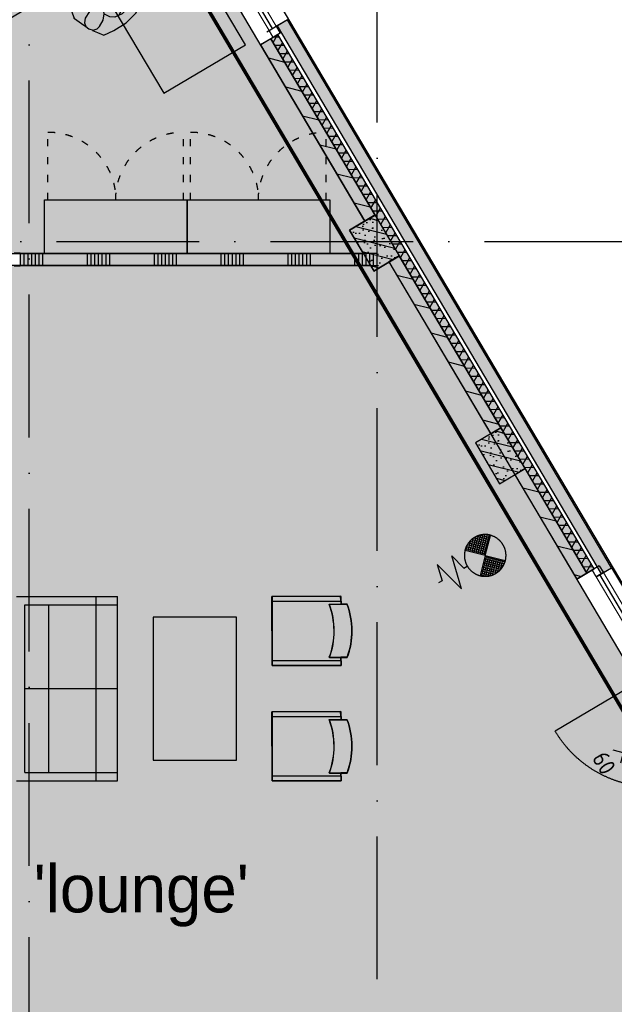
# Model space of a CAD drawing. Header units: millimetres. Extents: x 20872 to 297961, y -293704 to 213007.
# Tile 212 of 242: x 130677 to 135679, y -17130 to -8856. Entities that reach past the tile are written whole.
import ezdxf
from ezdxf.xclip import XClip

# ---------------------------------------------------------------- set-up
doc = ezdxf.new("R2010")
doc.units = ezdxf.units.MM
doc.header["$LTSCALE"] = 100
doc.header["$XCLIPFRAME"] = 2
doc.linetypes.add('ACAD_ISO03W100', pattern=[30, 12, -18])
doc.linetypes.add('ACAD_ISO10W100', pattern=[18, 12, -3, 0, -3])
doc.layers.get('Defpoints').update_dxf_attribs({"color": 181})
for name, color, linetype in [('A--L$7--_stramien', 1, 'Continuous'), ('A--L20--_bovenbouw', 3, 'Continuous'), ('A--L30--_afbouw', 7, 'Continuous'), ('A--L65--_beveiligingsinstallaties', 8, 'Continuous'), ('A--L82--leerlingensets-02', 9, 'Continuous'), ('A--T$1A-afwerking', 8, 'Continuous'), ('plattegrondkleuren', 7, 'Continuous'), ('teksten', 7, 'Continuous'), ('XREFS', 9, 'Continuous')]:
    doc.layers.add(name, color=color, linetype=linetype)
doc.styles.add('BURO standaard', font='isocp.shx')
doc.styles.add('MAAR_stempel', font='LTe50146.ttf')

# ---------------------------------------------------------------- blocks, each defined once
blk = doc.blocks.new('1e verdieping bestaand leeg')
at = {"layer": 'A--T$1A-afwerking'}
blk.add_lwpolyline([(34527.80037028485, 60912.65070525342), (51334.82059198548, 70864.29406771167), (79684.7369929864, 22984.90233778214), (79832.49179289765, 22900.67551809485), (129484.8368702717, 22900.67551809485), (135915.1879394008, 12040.28373623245), (142978.2481205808, 21914.10685060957), (130696.8031685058, 26119.57403975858), (130675.3214151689, 97039.67421976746), (165047.3206294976, 97014.67704507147), (165047.3206294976, 14418.68053827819), (151363.7549146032, 19026.1617997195), (149622.4248159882, 13149.63932122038), (163567.3421205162, 13080.75691135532), (163475.3206294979, 1500.675551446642), (146518.4310366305, 1359.675551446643), (146659.4310366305, 12908.63932122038), (147030.5258717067, 12908.63932122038), (149074.7633377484, 19828.25510973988), (145371.5076579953, 21099.89849309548), (137264.7702133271, 9762.857029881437), (142974.0855262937, 20.61643247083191), (142974.0855262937, -73.31946172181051), (70632.91972443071, -63.91369465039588)], close=True, dxfattribs=at)
blk = doc.blocks.new('65_60min_zelfsl_brandw_01_P03_BV')
at = {"color": 1, "lineweight": -2}
blk.add_line((4.656612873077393e-10, -521.1008899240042), (4.656612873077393e-10, 521.1008899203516), dxfattribs=at)
at = {"color": 1, "ltscale": 2}
for points in [[(-65.51840894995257, 455.5824809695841), (65.5184089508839, 586.6192988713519)], [(63.13769204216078, 457.9631978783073), (-63.13769204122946, 584.2385819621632)], [(-65.04563082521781, -587.8915695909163), (65.99118707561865, -456.8547516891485)], [(63.61047016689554, -585.5108526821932), (-62.6649139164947, -459.2354685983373)]]:
    blk.add_lwpolyline(points, dxfattribs=at)
blk.add_lwpolyline([(2.328306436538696e-09, -434.1777555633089, 0.9999999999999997), (2.328306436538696e-09, -289.4518370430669, -1), (2.328306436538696e-09, -144.7259185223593, 0.9999999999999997), (2.328306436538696e-09, -2.117303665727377e-09, -0.9999999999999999), (2.328306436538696e-09, 144.725918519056, 0.9999999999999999), (2.328306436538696e-09, 289.451837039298, -0.9999999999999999), (2.328306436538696e-09, 434.1777555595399)], format="xyb", dxfattribs=at)
at = {"color": 2, "linetype": 'ByBlock', "lineweight": -2, "style": 'BURO standaard'}
blk.add_text('60', height=140.6250000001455, dxfattribs=at).set_placement((-97.07611529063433, -776.695274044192))
blk = doc.blocks.new('65_brandslanghas_01_P03_BV')
at = {"color": 1}
for p, q in [((-107.1552751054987, 107.1552751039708), (-45.26628563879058, 169.0442645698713)), ((-94.78090643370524, 94.78090643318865), (-15.22539263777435, 174.3364202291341)), ((-82.4065377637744, 82.40653776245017), (9.906313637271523, 174.7193891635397)), ((-70.0321690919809, 70.03216909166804), (31.98741379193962, 172.0517519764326)), ((-57.65780042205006, 57.65780042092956), (51.83228155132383, 167.1478823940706)), ((56.2114538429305, 56.21145384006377), (-54.02815998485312, 166.4510676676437)), ((68.58582251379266, 68.5858225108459), (-34.41167721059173, 171.5833222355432)), ((80.96019118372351, 80.96019118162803), (-12.62371471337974, 174.5440970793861)), ((93.334559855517, 93.33455985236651), (12.08703720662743, 174.5820825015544)), ((105.7089285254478, 105.7089285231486), (41.38068876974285, 170.037168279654)), ((9.313225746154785e-10, -1.811713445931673e-09), (-122.4999999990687, 122.4999999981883)), ((-119.5296437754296, 119.5296437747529), (-87.51145740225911, 151.5478301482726)), ((6.713979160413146, 6.71397915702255), (-116.8474326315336, 130.275390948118)), ((19.08834783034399, 19.08834782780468), (-103.1742178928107, 141.350913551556)), ((31.46271650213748, 31.46271649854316), (-88.21433840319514, 151.1397714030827)), ((43.83708517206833, 43.83708516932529), (-71.88158213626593, 159.5557524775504)), ((-45.28343175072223, 45.28343175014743), (69.87693820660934, 160.4438017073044)), ((-32.90906308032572, 32.90906307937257), (86.37837786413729, 152.1965040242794)), ((-20.53469440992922, 20.53469440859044), (101.4932791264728, 142.5626679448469)), ((-8.160325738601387, 8.160325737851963), (115.3139998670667, 131.6346513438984)), ((9.313225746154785e-10, -1.811713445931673e-09), (122.5000000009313, 122.4999999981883)), ((118.0832971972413, 118.0832971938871), (81.0855280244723, 155.0810663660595)), ((315.0000000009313, 139.9999999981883), (245.0000000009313, -140.0000000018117)), ((315.0000000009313, 139.9999999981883), (385.0000000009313, -140.0000000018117)), ((9.313225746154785e-10, -1.811713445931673e-09), (-122.4999999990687, -122.5000000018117)), ((-116.4641091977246, -132.6383178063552), (8.087104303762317, -8.087104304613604)), ((-102.6442764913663, -143.5672224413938), (20.46147297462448, -20.46147297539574)), ((-87.53969043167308, -153.2113737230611), (32.83584164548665, -32.83584164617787)), ((27.86240708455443, -174.001337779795), (-73.06946534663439, -73.06946534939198)), ((-71.05972165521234, -161.4801422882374), (45.21021031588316, -45.21021031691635)), ((48.0927738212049, -169.4829671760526), (-60.69509667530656, -60.69509667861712)), ((-53.05107382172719, -168.2202317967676), (57.58457898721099, -57.58457898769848)), ((66.46918959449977, -163.110645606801), (-48.32072800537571, -48.32072800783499)), ((83.27160500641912, -155.1643236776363), (-35.94635933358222, -35.94635933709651)), ((-33.26322835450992, -173.1811236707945), (69.9589476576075, -69.95894765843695)), ((98.6709536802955, -145.814935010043), (-23.57199066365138, -23.57199066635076)), ((-11.27348545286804, -175.9401181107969), (82.33331632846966, -82.33331632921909)), ((112.7698508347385, -135.1650948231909), (-11.19762199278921, -11.1976219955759)), ((9.313225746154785e-10, -1.811713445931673e-09), (122.5000000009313, -122.5000000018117)), ((210.0000000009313, -1.811713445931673e-09), (175.0000000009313, -1.811713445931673e-09)), ((245.0000000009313, -140.0000000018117), (210.0000000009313, -1.811713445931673e-09)), ((385.0000000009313, -140.0000000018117), (420.0000000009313, -1.811713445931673e-09)), ((420.0000000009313, -1.811713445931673e-09), (455.0000000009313, -1.811713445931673e-09)), ((-51.76853934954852, -168.6166033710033), (-110.1925713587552, -110.1925713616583)), ((-20.51355055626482, -175.1228548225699), (-97.81820268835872, -97.81820269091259)), ((5.298718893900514, -176.186386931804), (-85.4438340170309, -85.44383402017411)), ((13.70044102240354, -175.7149289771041), (94.70768499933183, -94.70768499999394)), ((43.41166495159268, -170.7524423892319), (107.082053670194, -107.0820536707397)), ((84.31646676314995, -154.596377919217), (119.4564223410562, -119.4564223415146))]:
    blk.add_line(p, q, dxfattribs=at)
at = {"color": 1, "ltscale": 2}
blk.add_lwpolyline([(-124.3826826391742, -125.2639988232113, 0.4128920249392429), (124.2922650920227, -124.6141535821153, -1.104741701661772)], format="xyb", dxfattribs=at)
at = {"color": 1}
blk.add_arc((9.313225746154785e-10, -1.811713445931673e-09), 175, 314.9295489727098, 226.2000485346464, dxfattribs=at)
blk = doc.blocks.new('stramienlijnen_1')
at = {"layer": 'A--L$7--_stramien', "color": 1, "linetype": 'ACAD_ISO10W100', "lineweight": -3}
for p, q in [((133684.4841593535, -0.004986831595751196), (133684.4841593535, 22799.9950131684)), ((130759.483758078, -4446.463824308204), (130759.483758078, 20999.99501316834)), ((57184.48375922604, 15199.99501316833), (138184.4841593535, 15199.99501316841))]:
    blk.add_line(p, q, dxfattribs=at)
blk = doc.blocks.new('2016-01-28 101 1e verdieping bestaand')
at = {"layer": 'A--L20--_bovenbouw', "linetype": 'Continuous', "lineweight": -3}
h = blk.add_hatch(dxfattribs=at)
h.set_pattern_fill('GENERAL_DIAMONDS', color=1, scale=560, angle=120.6301152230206, style=0, pattern_type=2)
h.set_pattern_definition([(180.6301152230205, (135509.3501246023, 12450.47429337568), (0.769815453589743, -69.99576690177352), []), (240.6301152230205, (135509.3501246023, 12450.47429337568), (61.00302002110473, -34.33120371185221), [])])
h.paths.add_polyline_path([(132850.9675349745, 16940.1662457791), (132790.734330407, 16904.50168258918), (135449.1169200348, 12414.80973018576), (135509.3501246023, 12450.47429337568)], flags=0)
h.paths.add_polyline_path([(129384.2700100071, 22795.0059667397), (129344.3670927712, 22725.0059667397), (131228.0887563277, 19543.62416472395), (131288.3219608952, 19579.28872791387)], flags=0)
for points in [[(132843.6935197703, 17013.72399649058), (135570.3485907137, 12408.72794484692), (135656.3960258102, 12459.67732083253), (132929.7409548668, 17064.67337247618)], [(132704.9196444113, 16853.75880990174), (133582.4554799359, 15371.7051754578), (133668.5029150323, 15422.6545514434), (132790.9670795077, 16904.70818588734)], [(135449.1169200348, 12414.80973018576), (135509.3501246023, 12450.47429337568), (132850.9675349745, 16940.1662457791), (132790.734330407, 16904.50168258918)], [(133871.6535121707, 15079.66446514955), (133667.8570562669, 15423.85243552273), (133452.7384685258, 15296.47899555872), (133656.5349244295, 14952.29102518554)], [(133684.6096703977, 14999.70235990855), (133684.6096703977, 15099.70235990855), (130683.1554653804, 15099.70235990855), (130683.1554653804, 14999.70235990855)], [(133784.5258172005, 15028.73489236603), (134640.440709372, 13583.19645921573), (134726.4881444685, 13634.14583520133), (133870.573252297, 15079.68426835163)], [(134930.0726328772, 13292.07507113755), (134726.2761769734, 13636.26304151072), (134511.1575892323, 13508.88960154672), (134714.954045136, 13164.70163117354)], [(134844.0251977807, 13241.12569515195), (135363.5681675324, 12363.67942412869), (135449.6156026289, 12414.62880011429), (134930.0726328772, 13292.07507113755)]]:
    blk.add_hatch(color=60, dxfattribs=at).paths.add_polyline_path(points, flags=0)
h = blk.add_hatch(dxfattribs=at)
h.set_pattern_fill('_U', color=1, scale=200, angle=-14.36988477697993, style=0, pattern_type=0)
h.set_pattern_definition([(345.6301152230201, (132704.9196444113, 16853.75880990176), (49.63615120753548, 193.7427482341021), [])])
h.paths.add_polyline_path([(132704.9196444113, 16853.75880990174), (133582.4554799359, 15371.7051754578), (133668.5029150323, 15422.6545514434), (132790.9670795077, 16904.70818588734)], flags=0)
h = blk.add_hatch(dxfattribs=at)
h.set_pattern_fill('PREFB', color=1, scale=5, angle=120.6301152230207, style=0)
h.set_pattern_definition([(165.6301152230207, (133871.6535121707, 15079.66446514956), (-23.82535257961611, -92.99651915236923), []), (137.6301152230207, (133871.6535121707, 15079.66446514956), (-81.82815748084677, -18.48222506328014), [0, -81.59999999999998, -46.2, 0, -67.19999999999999]), (168.6301152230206, (133871.6535121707, 15079.66446514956), (-60.46365759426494, -57.20267572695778), [0, -80.79999999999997, 0, -82.39999999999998, 0, -66.39999999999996]), (191.6301152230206, (133871.6535121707, 15079.66446514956), (-33.46749844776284, -75.49679826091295), [0, -79.99999999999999, 0, -479.9999999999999, -65.79999999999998])])
h.paths.add_polyline_path([(133871.6535121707, 15079.66446514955), (133667.8570562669, 15423.85243552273), (133452.7384685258, 15296.47899555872), (133656.5349244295, 14952.29102518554)], flags=0)
h = blk.add_hatch(dxfattribs=at)
h.set_pattern_fill('SWAND', color=1, scale=5, angle=180, style=0)
h.set_pattern_definition([(270, (133684.6096703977, 15099.70235990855), (562.5, -1.033295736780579e-13), []), (270, (133653.3596703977, 15099.70235990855), (562.5, -1.033295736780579e-13), []), (270, (133622.1096703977, 15099.70235990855), (562.5, -1.033295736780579e-13), []), (270, (133590.8596703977, 15099.70235990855), (562.5, -1.033295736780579e-13), []), (270, (133559.6096703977, 15099.70235990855), (562.5, -1.033295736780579e-13), []), (270, (133528.3596703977, 15099.70235990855), (562.5, -1.033295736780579e-13), []), (270, (133497.1096703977, 15099.70235990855), (562.5, -1.033295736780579e-13), [])])
h.paths.add_polyline_path([(133684.6096703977, 14999.70235990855), (133684.6096703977, 15099.70235990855), (130683.1554653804, 15099.70235990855), (130683.1554653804, 14999.70235990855)], flags=0)
h.paths.add_polyline_path([(129683.1554653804, 14999.70235990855), (129683.1554653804, 15099.70235990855), (126458.6553862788, 15099.70235990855), (126458.6553862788, 14999.70235990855)], flags=0)
h.paths.add_polyline_path([(125458.6553862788, 14999.70235990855), (125458.6553862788, 15099.70235990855), (119683.15530138, 15099.70235990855), (119683.15530138, 14999.70235990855)], flags=0)
h.paths.add_polyline_path([(118683.15530138, 14999.70235990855), (118683.15530138, 15099.70235990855), (113934.4816570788, 15099.70235990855), (113884.4815870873, 15074.70235990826), (113834.4816570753, 15099.70235990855), (112683.3218228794, 15099.70235990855), (112683.3218228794, 14999.70235990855)], flags=0)
h.paths.add_polyline_path([(111683.3218228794, 14999.70235990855), (111683.3218228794, 15099.70235990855), (105523.1502095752, 15099.70235990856), (105523.1502095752, 14999.70235990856)], flags=0)
h.paths.add_polyline_path([(104523.1502095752, 14999.70235990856), (104523.1502095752, 15099.70235990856), (99234.48291689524, 15099.70235990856), (99184.48284690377, 15074.70235990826), (99134.4829168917, 15099.70235990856), (94733.14223386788, 15099.70235990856), (94733.14223386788, 14999.70235990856)], flags=0)
h.paths.add_polyline_path([(93733.14223386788, 14999.70235990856), (93733.14223386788, 15099.70235990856), (91434.48417670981, 15099.70235990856), (91384.48410671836, 15074.70235990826), (91334.48417670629, 15099.70235990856), (90233.1421603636, 15099.70235990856), (90233.1421603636, 14999.70235990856)], flags=0)
h.paths.add_polyline_path([(89233.1421603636, 14999.70235990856), (89233.1421603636, 15099.70235990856), (83683.14206916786, 15099.70235990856), (83683.14206916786, 14999.70235990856)], flags=0)
h.paths.add_polyline_path([(79183.14200256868, 15099.70235990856), (79183.14200256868, 14999.70235990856), (82683.14206916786, 14999.70235990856), (82683.14206916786, 15099.70235990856), (80634.4837592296, 15099.70235990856), (80584.48368923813, 15074.70235990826), (80534.48375922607, 15099.70235990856)], flags=0)
h.paths.add_polyline_path([(76433.14196086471, 15099.70235990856), (76433.14196086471, 14999.70235990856), (78183.14200256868, 14999.70235990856), (78183.14200256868, 15099.70235990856)], flags=0)
h.paths.add_polyline_path([(74933.95689333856, 15099.70235990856), (74933.95689333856, 14999.70235990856), (75433.14196086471, 14999.70235990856), (75433.14196086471, 15099.70235990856)], flags=0)
h = blk.add_hatch(dxfattribs=at)
h.set_pattern_fill('_U', color=1, scale=200, angle=-14.36988477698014, style=0, pattern_type=0)
h.set_pattern_definition([(345.6301152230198, (133784.5258172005, 15028.73489236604), (49.63615120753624, 193.7427482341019), [])])
h.paths.add_polyline_path([(133784.5258172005, 15028.73489236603), (134640.440709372, 13583.19645921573), (134726.4881444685, 13634.14583520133), (133870.573252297, 15079.68426835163)], flags=0)
h = blk.add_hatch(dxfattribs=at)
h.set_pattern_fill('PREFB', color=1, scale=5, angle=120.6301152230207, style=0)
h.set_pattern_definition([(165.6301152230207, (134930.0726328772, 13292.07507113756), (-23.82535257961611, -92.99651915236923), []), (137.6301152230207, (134930.0726328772, 13292.07507113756), (-81.82815748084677, -18.48222506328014), [0, -81.59999999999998, -46.2, 0, -67.19999999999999]), (168.6301152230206, (134930.0726328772, 13292.07507113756), (-60.46365759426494, -57.20267572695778), [0, -80.79999999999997, 0, -82.39999999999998, 0, -66.39999999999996]), (191.6301152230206, (134930.0726328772, 13292.07507113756), (-33.46749844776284, -75.49679826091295), [0, -79.99999999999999, 0, -479.9999999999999, -65.79999999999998])])
h.paths.add_polyline_path([(134930.0726328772, 13292.07507113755), (134726.2761769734, 13636.26304151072), (134511.1575892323, 13508.88960154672), (134714.954045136, 13164.70163117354)], flags=0)
h = blk.add_hatch(dxfattribs=at)
h.set_pattern_fill('_U', color=1, scale=200, angle=-14.36988477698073, style=0, pattern_type=0)
h.set_pattern_definition([(345.6301152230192, (134844.0251977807, 13241.12569515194), (49.63615120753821, 193.7427482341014), [])])
h.paths.add_polyline_path([(134844.0251977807, 13241.12569515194), (135363.5681675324, 12363.67942412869), (135449.6156026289, 12414.62880011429), (134930.0726328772, 13292.07507113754)], flags=0)
for p, q in [((132757.0348939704, 16962.41200538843), (132930.3920156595, 17065.05959532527)), ((132851.3740660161, 16940.47564675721), (132706.3741635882, 16854.6200423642)), ((135553.4219958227, 12476.56960155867), (135363.8297453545, 12364.30937626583)), ((135527.3248731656, 12383.25325685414), (135656.3960258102, 12459.67732083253))]:
    blk.add_line(p, q)
at = {"color": 1}
blk.add_line((135656.3960258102, 12459.67732083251), (137110.988003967, 10002.43527215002), dxfattribs=at)
at = {"layer": 'A--L20--_bovenbouw', "color": 2, "linetype": 'Continuous', "lineweight": -3}
for p, q in [((132929.7409548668, 17064.67337247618), (132843.6935197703, 17013.72399649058)), ((135656.3960258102, 12459.67732083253), (132929.7409548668, 17064.67337247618)), ((132843.6935197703, 17013.72399649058), (135570.3485907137, 12408.72794484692)), ((132790.9670795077, 16904.70818588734), (132704.9196444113, 16853.75880990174)), ((133668.5029150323, 15422.6545514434), (132790.9670795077, 16904.70818588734)), ((132704.9196444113, 16853.75880990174), (133582.4554799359, 15371.7051754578)), ((133582.4554799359, 15371.7051754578), (133668.5029150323, 15422.6545514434)), ((133684.6096703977, 15099.70235990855), (130683.1554653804, 15099.70235990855)), ((130683.1554653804, 15099.70235990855), (130683.1554653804, 14999.70235990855)), ((133684.6096703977, 14999.70235990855), (133684.6096703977, 15099.70235990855)), ((133870.573252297, 15079.68426835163), (133784.5258172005, 15028.73489236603)), ((134726.4881444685, 13634.14583520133), (133870.573252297, 15079.68426835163)), ((130683.1554653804, 14999.70235990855), (133684.6096703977, 14999.70235990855)), ((133784.5258172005, 15028.73489236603), (134640.440709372, 13583.19645921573)), ((134640.440709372, 13583.19645921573), (134726.4881444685, 13634.14583520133)), ((134930.0726328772, 13292.07507113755), (134844.0251977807, 13241.12569515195)), ((134844.0251977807, 13241.12569515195), (135363.5681675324, 12363.67942412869)), ((135449.6156026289, 12414.62880011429), (134930.0726328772, 13292.07507113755)), ((135363.5681675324, 12363.67942412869), (135449.6156026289, 12414.62880011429)), ((135570.3485907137, 12408.72794484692), (135656.3960258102, 12459.67732083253))]:
    blk.add_line(p, q, dxfattribs=at)
at = {"layer": 'A--L20--_bovenbouw', "color": 1, "linetype": 'Continuous', "lineweight": -3}
for p, q in [((132850.9675349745, 16940.1662457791), (132790.734330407, 16904.50168258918)), ((132790.734330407, 16904.50168258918), (135449.1169200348, 12414.80973018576)), ((135509.3501246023, 12450.47429337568), (132850.9675349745, 16940.1662457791)), ((135449.1169200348, 12414.80973018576), (135509.3501246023, 12450.47429337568))]:
    blk.add_line(p, q, dxfattribs=at)
at = {"layer": 'A--L20--_bovenbouw', "color": 3, "linetype": 'Continuous', "lineweight": -3}
for p, q in [((133667.8570562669, 15423.85243552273), (133452.7384685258, 15296.47899555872)), ((133871.6535121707, 15079.66446514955), (133667.8570562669, 15423.85243552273)), ((133452.7384685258, 15296.47899555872), (133656.5349244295, 14952.29102518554)), ((133656.5349244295, 14952.29102518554), (133871.6535121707, 15079.66446514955)), ((134726.2761769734, 13636.26304151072), (134511.1575892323, 13508.88960154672)), ((134930.0726328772, 13292.07507113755), (134726.2761769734, 13636.26304151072)), ((134511.1575892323, 13508.88960154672), (134714.954045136, 13164.70163117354)), ((134714.954045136, 13164.70163117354), (134930.0726328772, 13292.07507113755))]:
    blk.add_line(p, q, dxfattribs=at)
at = {"layer": 'A--L30--_afbouw', "color": 1, "linetype": 'Continuous', "lineweight": 18}
for p, q in [((132835.7618887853, 17009.02689001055), (131341.3884785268, 19532.84580911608)), ((132775.5286842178, 16973.36232682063), (131281.1552739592, 19497.18124592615)), ((136032.4315492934, 11667.57944877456), (135587.5580777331, 12418.91782004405)), ((135972.1983447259, 11631.91488558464), (135527.3248731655, 12383.25325685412))]:
    blk.add_line(p, q, dxfattribs=at)
at = {"layer": 'A--L30--_afbouw', "color": 1, "linetype": 'Continuous', "lineweight": -3}
for p, q in [((132805.6452865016, 16991.19460841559), (131311.271876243, 19515.01352752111)), ((136002.3149470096, 11649.7471671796), (135557.4414754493, 12401.08553844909))]:
    blk.add_line(p, q, dxfattribs=at)
at = {"layer": 'A--L30--_afbouw', "color": 2, "linetype": 'Continuous', "lineweight": -3}
for p, q in [((132775.5286842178, 16973.36232682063), (132835.7618887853, 17009.02689001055)), ((132809.6647661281, 16915.71054530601), (132775.5286842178, 16973.36232682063)), ((132835.7618887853, 17009.02689001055), (132869.8979706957, 16951.37510849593)), ((132869.8979706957, 16951.37510849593), (132809.6647661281, 16915.71054530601)), ((130633.1554653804, 15106.70235990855), (130683.1554653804, 15106.70235990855)), ((130683.1554653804, 15106.70235990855), (130683.1554653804, 14992.70235990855)), ((130683.1554653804, 14992.70235990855), (130633.1554653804, 14992.70235990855)), ((135493.1887912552, 12440.90503836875), (135553.4219958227, 12476.56960155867)), ((135527.3248731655, 12383.25325685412), (135493.1887912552, 12440.90503836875)), ((135587.558077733, 12418.91782004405), (135527.3248731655, 12383.25325685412)), ((135553.4219958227, 12476.56960155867), (135587.558077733, 12418.91782004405))]:
    blk.add_line(p, q, dxfattribs=at)
at = {"layer": 'A--L30--_afbouw', "color": 1, "linetype": 'Continuous', "lineweight": -3}
blk.add_lwpolyline([(136006.3344266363, 11574.26310407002), (135182.2874924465, 11086.33830964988)], dxfattribs=at)
at = {"layer": 'A--L30--_afbouw', "color": 1, "linetype": 'Continuous', "lineweight": -3, "extrusion": (0, 0, -1)}
blk.add_arc((-136006.3344266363, 11574.26310407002), 957.6658888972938, 239.3698847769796, 329.3698847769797, dxfattribs=at)
at = {"layer": 'A--L65--_beveiligingsinstallaties', "color": 1, "linetype": 'ACAD_ISO10W100', "ltscale": 0.3, "true_color": 0xf50004, "const_width": 30.00000000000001}
blk.add_lwpolyline([(127757.5824245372, 24760.45280094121), (144624.3136016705, -3725.449689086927)], dxfattribs=at)
at = {"layer": 'A--T$1A-afwerking'}
blk.add_lwpolyline([(34527.80037028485, 60912.65070525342), (51334.82059198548, 70864.29406771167), (79684.7369929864, 22984.90233778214), (79832.49179289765, 22900.67551809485), (129484.8368702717, 22900.67551809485), (135915.1879394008, 12040.28373623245), (142978.2481205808, 21914.10685060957), (130696.8031685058, 26119.57403975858), (130675.3214151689, 97039.67421976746), (165047.3206294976, 97014.67704507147), (165047.3206294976, 14418.68053827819), (151363.7549146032, 19026.1617997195), (149622.4248159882, 13149.63932122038), (163567.3421205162, 13080.75691135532), (163475.3206294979, 1500.675551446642), (146518.4310366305, 1359.675551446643), (146659.4310366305, 12908.63932122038), (147030.5258717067, 12908.63932122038), (149074.7633377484, 19828.25510973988), (145371.5076579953, 21099.89849309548), (137264.7702133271, 9762.857029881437), (142974.0855262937, 20.61643247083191), (142974.0855262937, -73.31946172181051), (70632.91972443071, -63.91369465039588)], close=True, dxfattribs=at)
at = {"layer": 'A--L$7--_stramien'}
blk.add_blockref('stramienlijnen_1', (0, 0), dxfattribs=at)
at = {"layer": 'A--L65--_beveiligingsinstallaties', "color": 8, "linetype": 'Continuous', "lineweight": -3}
for name, p, rotation in [('65_brandslanghas_01_P03_BV', (134593.9977019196, 12562.02789490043), 210.5060543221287), ('65_60min_zelfsl_brandw_01_P03_BV', (136205.3687736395, 11171.49113797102), 300.6301152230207)]:
    blk.add_blockref(name, p, dxfattribs=dict(at, rotation=rotation))
blk = doc.blocks.new('MBpro')
at = {"layer": 'plattegrondkleuren', "true_color": 0xb8b8b8}
h = blk.add_hatch(color=9, dxfattribs=at)
h.dxf.hatch_style = 1
h.paths.add_polyline_path([(172.1599030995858, 289.0137291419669), (161.8306807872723, 345.1065054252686), (-176.6382652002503, 282.7790326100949), (-166.3090428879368, 226.6862563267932)], flags=16)
h.paths.add_polyline_path([(152.1096419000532, 244.7112159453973), (171.2095550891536, 140.9892584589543), (-114.599233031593, 88.35890733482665), (-133.6991462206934, 192.0808648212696)], flags=16)
h.paths.add_polyline_path([(181.3833970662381, 282.658908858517), (228.4695028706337, 26.95810979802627), (-125.5777573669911, -38.23803670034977), (-172.6638631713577, 217.4627623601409)])
h.paths.add_polyline_path([(181.3833970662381, 282.658908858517), (168.1855010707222, 354.3299993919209), (-185.8617591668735, 289.1338528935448), (-172.6638631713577, 217.4627623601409)])
edge = h.paths.add_edge_path()
edge.add_line((268.9841451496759, 119.4981580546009), (284.2332607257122, 119.4981580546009))
edge.add_arc((284.2332607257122, 106.6648328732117), 12.83332518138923, 0, 90, ccw=False)
edge.add_line((297.0665859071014, 106.6648328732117), (297.0665859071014, 51.04965934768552))
edge.add_arc((284.2332607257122, 51.04965934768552), 12.83332518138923, -90, 0, ccw=False)
edge.add_line((284.2332607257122, 38.21633416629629), (268.9841451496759, 38.21633416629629))
edge.add_arc((268.9841451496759, 51.04965934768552), 12.83332518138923, 180, 270, ccw=False)
edge.add_line((256.1508199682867, 51.04965934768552), (256.1508199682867, 106.6648328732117))
edge.add_arc((268.9841451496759, 106.6648328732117), 12.83332518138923, 90, 180, ccw=False)
at = {"layer": 'plattegrondkleuren', "true_color": 0x8f8f8f}
h = blk.add_hatch(color=252, dxfattribs=at)
h.dxf.hatch_style = 1
h.paths.add_polyline_path([(152.1096419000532, 244.7112159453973), (171.2095550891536, 140.9892584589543), (-114.599233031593, 88.35890733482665), (-133.6991462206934, 192.0808648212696)])
h.paths.add_polyline_path([(172.1599030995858, 289.0137291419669), (161.8306807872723, 345.1065054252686), (-176.6382652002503, 282.7790326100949), (-166.3090428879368, 226.6862563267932)])
at = {"layer": 'A--L82--leerlingensets-02'}
for points in [[(181.3833970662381, 282.658908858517), (168.1855010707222, 354.3299993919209), (-185.8617591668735, 289.1338528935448), (-172.6638631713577, 217.4627623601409)], [(172.1599030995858, 289.0137291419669), (161.8306807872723, 345.1065054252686), (-176.6382652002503, 282.7790326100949), (-166.3090428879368, 226.6862563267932)], [(181.3833970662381, 282.658908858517), (228.4695028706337, 26.95810979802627), (-125.5777573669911, -38.23803670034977), (-172.6638631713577, 217.4627623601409)], [(152.1096419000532, 244.7112159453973), (171.2095550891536, 140.9892584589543), (-114.599233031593, 88.35890733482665), (-133.6991462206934, 192.0808648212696)], [(82.89917226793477, 97.28961530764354), (97.50814728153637, 17.95566911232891), (0, 0), (-14.60897501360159, 79.33394619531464)]]:
    blk.add_lwpolyline(points, close=True, dxfattribs=at)
blk.add_lwpolyline([(268.9841451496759, 119.4981580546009), (284.2332607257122, 119.4981580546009, -0.414213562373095), (297.0665859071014, 106.6648328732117), (297.0665859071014, 51.04965934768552, -0.414213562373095), (284.2332607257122, 38.21633416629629), (268.9841451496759, 38.21633416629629, -0.414213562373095), (256.1508199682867, 51.04965934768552), (256.1508199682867, 106.6648328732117, -0.414213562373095)], format="xyb", close=True, dxfattribs=at)
blk = doc.blocks.new('bureau')
at = {"layer": 'plattegrondkleuren', "true_color": 0xf5f5f5}
h = blk.add_hatch(color=7, dxfattribs=at)
h.dxf.hatch_style = 1
h.paths.add_polyline_path([(2429.765869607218, 800), (2429.765869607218, 0), (629.7658696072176, 0), (629.7658696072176, 800)])
h.paths.add_polyline_path([(2429.765869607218, 0), (1829.765869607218, 0), (1829.765869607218, -1200), (2429.765869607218, -1200)])
at = {"layer": 'A--L82--leerlingensets-02', "linetype": 'Continuous'}
for p, q in [((1336.674291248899, 154.0400924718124), (1352.434345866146, 207.5269101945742)), ((1352.434345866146, 207.5269101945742), (1371.857069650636, 240.5601590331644)), ((1371.857069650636, 240.5601590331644), (1417.573959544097, 229.3686275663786)), ((1427.523456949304, 197.3725669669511), (1397.476298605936, 141.8217512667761)), ((1417.573959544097, 229.3686275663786), (1403.296411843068, 182.8529947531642)), ((1403.296411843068, 182.8529947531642), (1417.80774988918, 203.0851596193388)), ((1417.80774988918, 203.0851596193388), (1427.523456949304, 197.3725669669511)), ((1299.898565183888, 29.23188942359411), (1314.057574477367, 88.89178845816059)), ((1314.057574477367, 88.89178845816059), (1329.360836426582, 150.4942269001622)), ((1329.360836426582, 150.4942269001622), (1382.731443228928, 147.8770699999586)), ((1405.248553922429, 137.2518596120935), (1382.52399690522, 40.78925116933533)), ((1382.731443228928, 147.8770699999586), (1405.248553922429, 137.2518596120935)), ((1724.203509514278, 57.85153532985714), (1740.172158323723, 88.99014619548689)), ((1740.172158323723, 88.99014619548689), (1798.403687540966, 80.99108094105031)), ((1296.72222588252, -91.79601838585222), (1299.898565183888, 29.23188942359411)), ((1382.52399690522, 40.78925116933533), (1388.938463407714, -28.34991743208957)), ((1387.786935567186, 14.16305714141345), (1404.747059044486, 43.00803199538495)), ((1704.643212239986, -32.47032190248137), (1721.747350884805, 14.56326830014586)), ((1711.757192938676, 53.62941514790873), (1713.848108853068, 73.93192892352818)), ((1721.747350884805, 14.56326830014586), (1711.757192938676, 53.62941514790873)), ((1713.848108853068, 73.93192892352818), (1720.456617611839, 72.50077593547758)), ((1720.456617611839, 72.50077593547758), (1724.203509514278, 57.85153532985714)), ((1789.08628418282, -4.631478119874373), (1720.793375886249, 10.1581822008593)), ((1808.281910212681, 62.70726468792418), (1789.08628418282, -4.631478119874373)), ((1798.403687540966, 80.99108094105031), (1808.281910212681, 62.70726468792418)), ((1388.938463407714, -28.34991743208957), (1413.973078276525, -61.37278776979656)), ((1413.973078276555, -61.37278776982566), (1461.40599241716, -91.8806179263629)), ((1457.520640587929, -89.59612826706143), (1493.746330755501, -76.9028845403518)), ((1493.746330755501, -76.9028845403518), (1519.350186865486, -86.72456052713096)), ((1668.41214751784, -114.5702405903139), (1704.643212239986, -32.47032190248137)), ((1795.694792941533, -6.062631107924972), (1768.431020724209, -163.9070766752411)), ((1791.289706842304, -5.108656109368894), (1795.694792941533, -6.062631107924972)), ((1305.65333087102, -183.3396462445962), (1296.72222588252, -91.79601838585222)), ((1387.938773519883, -176.8067778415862), (1418.785314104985, -124.3444423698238)), ((1418.785314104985, -124.3444423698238), (1457.520640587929, -89.59612826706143)), ((1519.350186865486, -86.72456052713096), (1545.86840414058, -112.7779341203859)), ((1550.788480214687, -144.4352842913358), (1539.938442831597, -185.1233455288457)), ((1545.86840414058, -112.7779341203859), (1550.788480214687, -144.4352842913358)), ((1548.246803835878, -140.4719992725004), (1581.586211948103, -154.2276738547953)), ((1581.586211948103, -154.2276738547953), (1629.276729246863, -156.8354516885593)), ((1768.431020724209, -163.9070766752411), (1618.387372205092, -313.614295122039)), ((1629.276729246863, -156.8354516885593), (1668.41214751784, -114.5702405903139)), ((1352.746255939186, -218.8719697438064), (1305.65333087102, -183.3396462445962)), ((1389.323818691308, -245.6072360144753), (1352.746255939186, -218.8719697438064)), ((1380.856828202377, -206.6399905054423), (1387.938773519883, -176.8067778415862)), ((1387.722180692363, -239.4369383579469), (1380.856828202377, -206.6399905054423)), ((1417.325774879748, -264.6891050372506), (1387.722180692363, -239.4369383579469)), ((1509.552527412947, -245.6983349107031), (1479.612433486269, -269.93439001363)), ((1539.938442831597, -185.1233455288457), (1509.552527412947, -245.6983349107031)), ((1446.81452665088, -276.7960465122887), (1417.325774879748, -264.6891050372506)), ((1443.729605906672, -277.5964775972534), (1484.876147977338, -296.5610402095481)), ((1479.612433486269, -269.93439001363), (1446.81452665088, -276.7960465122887)), ((1484.876147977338, -296.5610402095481), (1550.138516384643, -325.445673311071)), ((1618.387372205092, -313.614295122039), (1557.963527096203, -326.2711037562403))]:
    blk.add_line(p, q, dxfattribs=at)
at = {"layer": 'A--L82--leerlingensets-02'}
for points in [[(2429.765869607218, 800), (2429.765869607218, 0), (629.7658696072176, 0), (629.7658696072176, 800)], [(2429.765869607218, 0), (1829.765869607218, 0), (1829.765869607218, -1200), (2429.765869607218, -1200)]]:
    blk.add_lwpolyline(points, close=True, dxfattribs=at)
at = {"layer": 'A--L82--leerlingensets-02', "linetype": 'Continuous'}
blk.add_arc((1555.332468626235, -313.7103805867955), 12.83332518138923, 246.1261792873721, 281.8305336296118, dxfattribs=at)
at = {"layer": 'A--L82--leerlingensets-02', "rotation": 329.5455371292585}
blk.add_blockref('MBpro', (1497.819690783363, 144.2447808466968), dxfattribs=at)
blk = doc.blocks.new('kast')
at = {"layer": 'plattegrondkleuren', "true_color": 0xf5f5f5}
h = blk.add_hatch(color=7, dxfattribs=at)
h.dxf.hatch_style = 1
h.paths.add_polyline_path([(1200, 0), (1200.000000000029, 450), (2.91038304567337e-11, 450), (0, 0)])
at = {"layer": 'A--L82--leerlingensets-02', "linetype": 'ACAD_ISO03W100', "ltscale": 0.05}
for p, q in [((30.0000000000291, 0), (30.0000000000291, -569.9999999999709)), ((1169.999999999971, 0), (1169.999999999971, -569.9999999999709))]:
    blk.add_line(p, q, dxfattribs=at)
at = {"layer": 'A--L82--leerlingensets-02'}
blk.add_lwpolyline([(1200, 0), (1200.000000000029, 450), (2.91038304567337e-11, 450), (0, 0)], close=True, dxfattribs=at)
at = {"layer": 'A--L82--leerlingensets-02', "linetype": 'ACAD_ISO03W100', "ltscale": 0.05}
for centre, start, end in [((30.0000000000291, 0), 270, 0), ((1169.999999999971, 0), 180, 270)]:
    blk.add_arc(centre, 569.9999999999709, start, end, dxfattribs=at)
blk = doc.blocks.new('stoel')
at = {"layer": 'plattegrondkleuren', "true_color": 0xf5f5f5}
h = blk.add_hatch(color=7, dxfattribs=at)
h.dxf.hatch_style = 1
edge = h.paths.add_edge_path()
edge.add_line((5.820766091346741e-11, 579.999999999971), (580.0000000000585, 579.999999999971))
edge.add_line((580, 579.9999999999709), (580, -2.944489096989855e-11))
edge.add_line((580.0000000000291, -1.455191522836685e-11), (514.0627949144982, -1.455208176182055e-11))
edge.add_line((514.0627949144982, -2.91038304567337e-11), (514.0627949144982, -52.33456254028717))
edge.add_arc((289.9999999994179, 539.9696730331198), 633.2680661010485, 249.27886861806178, 290.7211313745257, ccw=False)
edge.add_line((65.93720500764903, -52.33456251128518), (65.93720508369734, -7.23332505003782e-12))
edge.add_line((65.93720508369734, 0), (2.90611978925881e-11, 0))
edge.add_line((2.91038304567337e-11, -1.455191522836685e-11), (2.910427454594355e-11, 579.9999999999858))
at = {"layer": 'A--L82--leerlingensets-02', "linetype": 'ByBlock', "lineweight": -2}
for p, q in [((5.820766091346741e-11, 579.999999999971), (2.91038304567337e-11, -1.455191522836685e-11)), ((580, 579.9999999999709), (5.820766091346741e-11, 579.999999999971)), ((40.00000000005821, -2.91038304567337e-11), (40.0000000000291, 580.0000000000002)), ((540, 580.0000000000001), (540, -2.91038304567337e-11)), ((580.0000000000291, -1.455191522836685e-11), (580, 579.9999999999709)), ((580.0000000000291, 539.9999999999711), (580, 579.9999999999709)), ((65.93720508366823, 97.81889161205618), (65.93720508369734, -52.3345625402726)), ((514.0627949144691, 97.81889161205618), (514.0627949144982, -52.33456254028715)), ((40.00000000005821, -2.91038304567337e-11), (65.93720508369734, 0)), ((40.00000000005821, -2.91038304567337e-11), (2.91038304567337e-11, -1.455191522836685e-11)), ((540, -2.91038304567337e-11), (514.0627949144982, -2.91038304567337e-11)), ((540, -2.91038304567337e-11), (580.0000000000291, -1.455191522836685e-11))]:
    blk.add_line(p, q, dxfattribs=at)
at = {"layer": 'A--L82--leerlingensets-02'}
blk.add_lwpolyline([(5.820766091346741e-11, 579.999999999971), (580, 579.9999999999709), (580.0000000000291, -1.455191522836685e-11), (514.0627949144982, -2.91038304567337e-11), (514.0627949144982, -52.33456254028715, -0.182822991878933), (65.93720500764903, -52.33456251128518), (65.93720508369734, 0), (2.91038304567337e-11, -1.455191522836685e-11)], format="xyb", close=True, dxfattribs=at)
at = {"layer": 'A--L82--leerlingensets-02', "linetype": 'ByBlock', "lineweight": -2}
for centre in [(290.0000000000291, 690.1231271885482), (290.0000000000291, 539.9696730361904)]:
    blk.add_arc(centre, 633.2680661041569, 249.2788686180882, 290.7211313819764, dxfattribs=at)

msp = doc.modelspace()

# ---------------------------------------------------------------- hatches: boundary and pattern name
at = {"layer": 'plattegrondkleuren', "true_color": 0xbdeeff}
h = msp.add_hatch(color=254, dxfattribs=at)
h.dxf.hatch_style = 1
h.paths.add_polyline_path([(126843.483318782, -3444.50708197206), (126843.4763471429, -4274.586248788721), (127103.9695274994, -4274.586248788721), (127103.9145564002, -10819.72756569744), (133568.2514916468, -10819.72756569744), (133451.7384685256, -10622.95093004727), (133581.4554799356, -10547.72475014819), (129404.7910139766, -3494.434912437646), (128983.4841593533, -3494.434912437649), (128983.4841593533, -3444.50708197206)])
at = {"layer": 'plattegrondkleuren', "true_color": 0xcddee4}
h = msp.add_hatch(color=254, dxfattribs=at)
h.dxf.hatch_style = 1
h.paths.add_polyline_path([(106423.5800064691, -16169.43492303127), (129533.4841593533, -16169.43492303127), (129533.4841593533, -12869.43485184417), (106423.5800064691, -12869.43485184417)], flags=16)
h.paths.add_polyline_path([(77086.29336781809, -18119.49111437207), (77086.30936106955, -16169.52652488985), (92162.31814236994, -16169.44154358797), (92162.31814236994, -12869.44149365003), (77086.33747891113, -12867.34745410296), (77086.35345293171, -10919.72756569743), (133627.4622931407, -10919.72756569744), (133655.5349244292, -10967.13890042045), (133783.5258172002, -10891.35446697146), (138043.0868690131, -18083.48899899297), (138043.0868690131, -18119.22865988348), (126783.4841593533, -18119.43491243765), (126783.4841593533, -19619.43491243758), (127283.4841593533, -19619.43491243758), (127283.4841593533, -21519.43491243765), (123233.4841593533, -21519.43491243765), (123233.4841593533, -19619.43491243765), (125083.4841593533, -19619.43491243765), (125083.4841593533, -18119.43491243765)])

# ---------------------------------------------------------------- linework, layer by layer
at = {"color": 1, "linetype": 'ByBlock', "lineweight": -2}
for p, q in [((133380, -13702.15359100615), (132800, -13702.15359100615)), ((132800, -13702.15359100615), (132800, -14282.15359100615)), ((132840, -13702.15359100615), (132800, -13702.15359100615)), ((133380, -13742.15359100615), (133380, -13702.15359100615)), ((132800, -13742.15359100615), (133380, -13742.15359100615)), ((133282.181108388, -13768.09079609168), (133432.3345625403, -13768.09079609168)), ((133380, -13742.15359100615), (133380, -13768.09079609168)), ((133282.181108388, -14216.21638592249), (133432.3345625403, -14216.21638592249)), ((133380, -14242.15359100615), (133380, -14216.21638592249)), ((133380, -14242.15359100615), (132800, -14242.15359100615)), ((132800, -14282.15359100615), (133380, -14282.15359100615)), ((133380, -14242.15359100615), (133380, -14282.15359100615)), ((133380, -14672.15359100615), (132800, -14672.15359100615)), ((132800, -14672.15359100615), (132800, -15252.15359100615)), ((132840, -14672.15359100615), (132800, -14672.15359100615)), ((132800, -14712.15359100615), (133380, -14712.15359100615)), ((133380, -14712.15359100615), (133380, -14672.15359100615)), ((133380, -14712.15359100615), (133380, -14738.09079609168)), ((133282.181108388, -14738.09079609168), (133432.3345625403, -14738.09079609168)), ((133380, -15212.15359100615), (132800, -15212.15359100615)), ((133282.181108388, -15186.21638592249), (133432.3345625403, -15186.21638592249)), ((133380, -15212.15359100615), (133380, -15186.21638592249)), ((133380, -15212.15359100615), (133380, -15252.15359100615)), ((132800, -15252.15359100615), (133380, -15252.15359100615))]:
    msp.add_line(p, q, dxfattribs=at)
for centre in [(132689.8768728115, -13992.15359100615), (132840.0303269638, -13992.15359100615), (132689.8768728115, -14962.15359100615), (132840.0303269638, -14962.15359100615)]:
    msp.add_arc(centre, 633.2680661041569, 339.2788686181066, 20.72113138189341, dxfattribs=at)
at = {"layer": 'A--L82--leerlingensets-02', "linetype": 'ByBlock', "lineweight": -2}
for p, q in [((130650, -13702.15359100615), (131500, -13702.15359100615)), ((131500, -15252.15359100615), (131500, -13702.15359100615)), ((130720, -15182.15359100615), (130720, -13772.15359100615)), ((130720, -13772.15359100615), (131500, -13772.15359100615)), ((130920.3165283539, -13772.15359100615), (130920.3165283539, -15182.15359100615)), ((131800, -13877.15359100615), (131800, -15077.15359100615)), ((132500, -13877.15359100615), (131800, -13877.15359100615)), ((132500, -15077.15359100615), (132500, -13877.15359100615)), ((130720, -14477.15359100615), (131500, -14477.15359100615)), ((131800, -15077.15359100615), (132500, -15077.15359100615)), ((130720, -15182.15359100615), (131500, -15182.15359100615)), ((130650, -15252.15359100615), (131500, -15252.15359100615))]:
    msp.add_line(p, q, dxfattribs=at)
at = {"layer": 'A--L82--leerlingensets-02'}
msp.add_line((131321, -15252.14949408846), (131321, -13702.14949408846), dxfattribs=at)
at = {"layer": 'Defpoints'}
for points in [[(126843.483318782, -3444.50708197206), (126843.4763471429, -4274.586248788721), (127103.9695274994, -4274.586248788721), (127103.9145564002, -10819.72756569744), (133568.2514916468, -10819.72756569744), (133451.7384685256, -10622.95093004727), (133581.4554799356, -10547.72475014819), (129404.7910139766, -3494.434912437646), (128983.4841593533, -3494.434912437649), (128983.4841593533, -3444.50708197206)], [(77086.29336781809, -18119.49111437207), (77086.30936106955, -16169.52652488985), (92162.31814236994, -16169.44154358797), (92162.31814236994, -12869.44149365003), (77086.33747891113, -12867.34745410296), (77086.35345293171, -10919.72756569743), (133627.4622931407, -10919.72756569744), (133655.5349244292, -10967.13890042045), (133783.5258172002, -10891.35446697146), (138043.0868690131, -18083.48899899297), (138043.0868690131, -18119.22865988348), (126783.4841593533, -18119.43491243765), (126783.4841593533, -19619.43491243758), (127283.4841593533, -19619.43491243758), (127283.4841593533, -21519.43491243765), (123233.4841593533, -21519.43491243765), (123233.4841593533, -19619.43491243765), (125083.4841593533, -19619.43491243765), (125083.4841593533, -18119.43491243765)]]:
    msp.add_lwpolyline(points, close=True, dxfattribs=at)
at = {"layer": 'plattegrondkleuren', "color": 7, "true_color": 0xf5f5f5}
for points in [[(130650, -15252.15359100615), (130650, -13702.15359100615), (131500, -15252.15359100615), (131500, -13702.15359100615)], [(131800, -15077.15359100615), (131800, -13877.15359100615), (132500, -15077.15359100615), (132500, -13877.15359100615)]]:
    msp.add_solid(points, dxfattribs=at)

# ---------------------------------------------------------------- block references
at = {"xscale": -1}
for name, p, rotation in [('bureau', (132210.0239150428, -10015.36991348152), 300.6773091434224), ('kast', (130885, -10369.72756569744), 180), ('kast', (132084.9999999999, -10369.72756569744), 180)]:
    msp.add_blockref(name, p, dxfattribs=dict(at, rotation=rotation))
at = {"rotation": 90.28500947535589}
for p in [(133379.9928241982, -14279.26847773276), (133379.9928241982, -15249.26847773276)]:
    msp.add_blockref('stoel', p, dxfattribs=at)
at = {"layer": 'XREFS', "color": 32, "true_color": 0xcb7615}
ref = msp.add_blockref('1e verdieping bestaand leeg', (-0.9999999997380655, -25920.19517178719), dxfattribs=at)
XClip(ref).set_block_clipping_path([(116767.07621438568, 82263.14202199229), (116767.07621438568, 115683.14202199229), (179861.07621438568, 115683.14202199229), (179861.07621438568, 13442.900442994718), (164491.50663130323, 13442.900442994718), (116767.07621438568, 29769.383600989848)])
at = {"layer": 'XREFS', "color": 31, "true_color": 0xdec496}
ref = msp.add_blockref('2016-01-28 101 1e verdieping bestaand', (-0.9999999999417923, -25920.19517178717), dxfattribs=at)
XClip(ref).set_block_clipping_path([(116767.07621438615, 29769.38360098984), (164491.5066313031, 13442.90044299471), (179861.0762143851, 13442.90044299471), (179861.0762143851, -11696.857978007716), (20873.07621438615, -11696.857978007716), (20873.07621438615, 82263.14202199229), (116767.07621438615, 82263.14202199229)])

# ---------------------------------------------------------------- texts
at = {"layer": 'teksten', "color": 251, "true_color": 0x4d4d4d, "style": 'MAAR_stempel'}
msp.add_text("'lounge'", height=400, dxfattribs=at).set_placement((130794.6595665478, -16357.16800859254))

doc.saveas('drawing.dxf')
